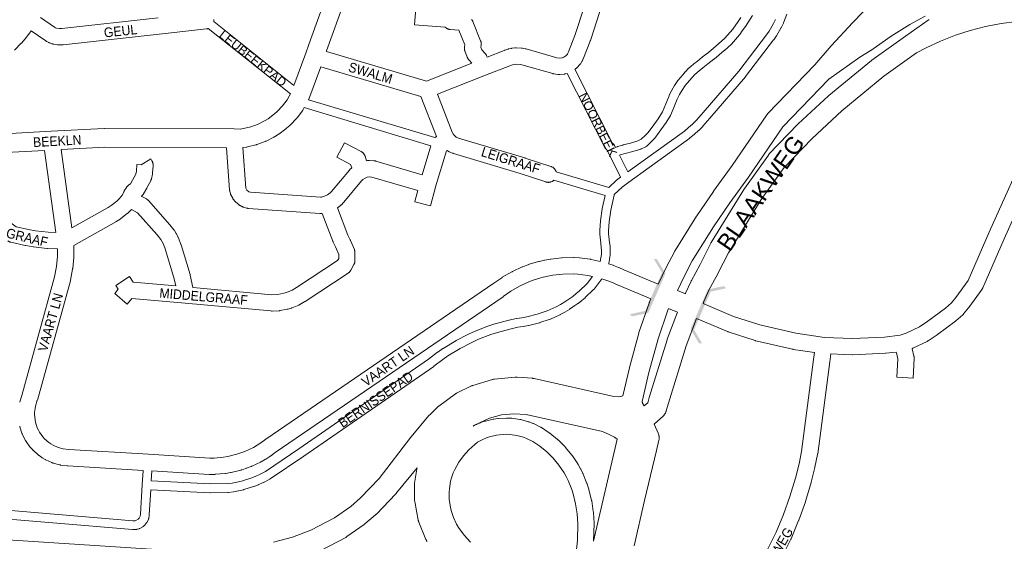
# Model space of a CAD drawing. Header units: metres. Extents: x 123819 to 142731, y 393440 to 405763.
# Tile 80 of 256: x 131004 to 131790, y 394624 to 395040. Entities that reach past the tile are written whole.
import ezdxf
from ezdxf.enums import TextEntityAlignment as Align

# ---------------------------------------------------------------- set-up
doc = ezdxf.new("R2010")
doc.units = ezdxf.units.M
doc.header["$MEASUREMENT"] = 0
for name, color, linetype, lineweight in [('gs-anno-wegen algemeen tekst', 7, 'Continuous', 0), ('gs-knt-aanvullende hoofdweg', 7, 'Continuous', 0), ('gs-knt-autosnelweg', 7, 'Continuous', 0), ('gs-knt-fietspaden', 7, 'Continuous', 0), ('gs-knt-hoofdweg', 7, 'Continuous', 0), ('gs-knt-wegen algemeen', 7, 'Continuous', 0), ('gs-symb-viaduct', 7, 'Continuous', 0), ('gs-vlk-plantopografie wegen algemeen', 7, 'Continuous', 0)]:
    doc.layers.add(name, color=color, linetype=linetype, lineweight=lineweight)
doc.styles.add('1.25mm', font='arial.ttf', dxfattribs={"height": 0.002})
doc.styles.add('Style-Arial', font='arial.ttf')

# ---------------------------------------------------------------- blocks, each defined once
blk = doc.blocks.new('gg0-viaduct_56')
at = {"layer": 'gs-symb-viaduct', "linetype": 'Continuous'}
blk.add_hatch(color=7, dxfattribs=at).paths.add_polyline_path([(5.58, -1.69), (3.87, -0.37), (-3.87, -0.37), (-5.58, -1.69), (-5.8, -1.4), (-4, 0), (4, 0), (5.8, -1.4)])
blk = doc.blocks.new('gg0-viaduct_57')
at = {"layer": 'gs-symb-viaduct', "linetype": 'Continuous'}
blk.add_hatch(color=7, dxfattribs=at).paths.add_polyline_path([(5.58, -1.69), (3.87, -0.37), (-3.87, -0.37), (-5.58, -1.69), (-5.8, -1.4), (-4, 0), (4, 0), (5.8, -1.4)])

msp = doc.modelspace()

# ---------------------------------------------------------------- linework, layer by layer
at = {"layer": 'gs-knt-aanvullende hoofdweg', "color": 7, "linetype": 'Continuous', "flags": 128}
for points in [[(131223.22, 394987.33), (131232.7, 395013.08), (131235.15, 395019.94), (131247.87, 395055.61)], [(131263.84, 395055.67), (131249.29, 395014.9), (131249.16, 395014.53)], [(131244.72, 395002.26), (131235.17, 394976.33), (131235.08, 394976.09), (131235.07, 394976.08), (131235.04, 394975.99), (131235, 394975.91)], [(130958.7, 394944), (130986.49, 394948.41), (130986.74, 394948.44), (130986.83, 394948.45), (130986.87, 394948.46), (130987, 394948.47), (130987.26, 394948.49), (131029.47, 394950.76), (131071.8, 394953.04), (131072.02, 394953.05), (131072.23, 394953.05), (131175.58, 394952.6), (131180.38, 394952.58), (131182.92, 394952.97), (131188.95, 394954.43), (131194.68, 394956.54), (131200.21, 394959.33), (131202.62, 394960.82), (131207.69, 394964.59), (131209.81, 394966.47), (131214.08, 394970.97), (131217.79, 394975.92), (131219.5, 394978.68), (131220.48, 394980.53)], [(131231.56, 394969.62), (131230.38, 394967.73), (131230.2, 394967.45), (131230.01, 394967.17), (131225.83, 394961.61), (131225.65, 394961.38), (131225.56, 394961.27), (131225.53, 394961.24), (131225.47, 394961.16), (131225.27, 394960.95), (131220.48, 394955.9), (131220.26, 394955.67), (131220.02, 394955.45), (131217.41, 394953.14), (131217.17, 394952.93), (131216.91, 394952.73), (131211.33, 394948.58), (131211.07, 394948.39), (131210.8, 394948.21), (131207.83, 394946.38), (131207.56, 394946.22), (131207.27, 394946.07), (131201.06, 394942.93), (131200.8, 394942.81), (131200.71, 394942.77), (131200.67, 394942.75), (131200.62, 394942.73), (131200.53, 394942.69), (131200.27, 394942.59), (131193.73, 394940.18), (131193.46, 394940.09), (131193.37, 394940.06), (131193.32, 394940.05), (131193.28, 394940.03), (131193.19, 394940.01), (131192.91, 394939.93), (131186.14, 394938.3), (131185.83, 394938.23), (131185.51, 394938.17), (131182.6, 394937.73)], [(131024.38, 394935.45), (130988.46, 394933.51), (130959.21, 394928.87)], [(131169.56, 394937.61), (131072.39, 394938.03), (131037.43, 394936.15)]]:
    msp.add_lwpolyline(points, dxfattribs=at)
at = {"layer": 'gs-knt-autosnelweg', "color": 7, "linetype": 'Continuous', "flags": 128}
for points in [[(131206.96, 394623.09), (131222.19, 394627.05), (131236.9, 394632.62), (131255.68, 394642.56), (131268.62, 394651.64), (131276.5, 394658.29), (131291.28, 394673.78), (131316.63, 394706.69), (131316.85, 394706.97), (131331.02, 394723.97), (131331.31, 394724.3), (131331.62, 394724.62), (131337.86, 394730.77), (131338.11, 394731.01), (131338.36, 394731.23), (131338.62, 394731.44), (131338.89, 394731.64), (131352.17, 394741.31), (131352.49, 394741.52), (131352.81, 394741.73), (131353.14, 394741.92), (131353.48, 394742.1), (131364.53, 394747.56), (131364.88, 394747.72), (131365.24, 394747.87), (131365.59, 394748), (131365.96, 394748.12), (131381.71, 394752.79), (131382.13, 394752.9), (131382.56, 394753), (131382.99, 394753.07), (131383.42, 394753.12), (131399.78, 394754.67), (131400.16, 394754.69), (131400.54, 394754.7), (131400.92, 394754.7), (131401.31, 394754.68), (131413.6, 394753.74), (131414.03, 394753.7), (131414.46, 394753.63), (131414.89, 394753.55), (131478.46, 394739.24), (131478.46, 394739.24), (131478.47, 394739.24)], [(131478.47, 394739.24), (131481.99, 394739.07), (131484.24, 394739.29), (131485.76, 394739.86)], [(131501.15, 394735.34), (131501.18, 394735.24), (131501.27, 394734.81), (131501.34, 394734.37), (131501.39, 394733.94), (131501.39, 394733.88)], [(131481.31, 394705.09), (131478.97, 394706.74), (131474.74, 394709.04), (131469.56, 394711.28), (131408.63, 394724.92), (131398.73, 394725.51), (131388.85, 394724.53), (131379.36, 394722.03), (131367.3, 394716.32), (131366.42, 394715.64)], [(131366.42, 394715.64), (131368.63, 394716.82), (131368.9, 394716.96), (131369.18, 394717.08), (131372.08, 394718.3), (131372.28, 394718.38), (131372.47, 394718.45), (131375.45, 394719.48), (131375.75, 394719.58), (131376.04, 394719.66), (131382.17, 394721.15), (131382.47, 394721.22), (131382.78, 394721.27), (131385.9, 394721.72), (131386.21, 394721.76), (131386.51, 394721.78), (131392.81, 394722.09), (131393.12, 394722.09), (131393.43, 394722.09), (131396.58, 394721.94), (131396.89, 394721.92), (131397.2, 394721.88), (131403.44, 394720.99), (131403.71, 394720.95), (131403.98, 394720.89), (131404.25, 394720.82), (131410.33, 394719.15), (131410.63, 394719.06), (131410.92, 394718.96), (131413.87, 394717.84), (131414.15, 394717.72), (131414.43, 394717.59), (131420.09, 394714.8), (131420.33, 394714.67), (131420.57, 394714.54), (131420.8, 394714.39), (131427.06, 394710.25), (131427.31, 394710.07), (131427.55, 394709.89), (131427.55, 394709.88), (131427.55, 394709.88)], [(131448.58, 394614.46), (131449.46, 394624.66), (131449.72, 394637.7), (131449.26, 394645.74), (131448.06, 394653.66), (131446.11, 394661.5), (131444.92, 394665.18), (131442.1, 394672.25), (131440.54, 394675.39), (131438.83, 394678.45), (131434.8, 394684.51), (131430.24, 394690.05), (131425.13, 394695.11), (131419.61, 394699.56), (131413.95, 394703.31), (131408.95, 394705.78), (131406.58, 394706.68), (131401.2, 394708.16), (131395.67, 394708.95), (131393.14, 394709.07), (131387.46, 394708.79), (131384.95, 394708.43), (131379.42, 394707.08), (131376.93, 394706.22), (131374.49, 394705.19), (131369.82, 394702.7), (131367.59, 394701.03), (131362.77, 394696.72), (131358.52, 394691.96), (131354.83, 394686.76), (131351.7, 394681.09), (131350.45, 394678.29), (131348.99, 394674.35), (131348.32, 394671.73), (131347.34, 394665.73), (131347.15, 394662.99), (131347.27, 394657.01), (131348.1, 394651.08), (131348.72, 394648.41), (131350.6, 394642.73), (131353.14, 394637.32), (131354.61, 394634.82), (131359.13, 394628.75), (131364.25, 394623.11)], [(131427.55, 394709.88), (131433.56, 394705.03), (131433.73, 394704.89), (131433.89, 394704.75), (131434.05, 394704.6), (131439.63, 394699.07), (131439.78, 394698.92), (131439.93, 394698.75), (131440.08, 394698.58), (131445.07, 394692.52), (131445.2, 394692.35), (131445.34, 394692.17), (131445.46, 394691.99), (131449.81, 394685.46), (131449.94, 394685.25), (131450.07, 394685.03), (131451.99, 394681.61), (131452.06, 394681.46), (131452.14, 394681.31), (131453.88, 394677.79), (131453.99, 394677.56), (131454.09, 394677.32), (131457.09, 394669.8), (131457.17, 394669.6), (131457.24, 394669.39), (131458.57, 394665.29), (131458.63, 394665.08), (131458.69, 394664.86), (131460.77, 394656.5), (131460.83, 394656.2), (131460.89, 394655.91), (131462.18, 394647.39), (131462.22, 394647.09), (131462.24, 394646.79), (131462.74, 394638.19), (131462.75, 394637.94), (131462.75, 394637.68), (131462.47, 394624.18), (131462.46, 394623.97)], [(131329.58, 394623.57), (131329.37, 394623.89), (131329.17, 394624.21), (131328.99, 394624.55), (131328.82, 394624.89), (131328.67, 394625.24), (131322.97, 394638.9), (131322.84, 394639.25), (131322.71, 394639.61), (131322.61, 394639.97), (131322.51, 394640.33), (131322.44, 394640.7), (131319.64, 394655.57), (131319.57, 394655.98), (131319.52, 394656.4), (131319.49, 394656.81), (131319.48, 394657.23), (131319.47, 394668.58), (131319.48, 394668.94), (131319.5, 394669.3), (131319.53, 394669.65), (131319.58, 394670.01), (131321.36, 394681.22), (131321.43, 394681.61), (131321.52, 394682), (131321.61, 394682.34), (131305.27, 394662.4), (131305.07, 394662.15), (131304.86, 394661.91), (131304.65, 394661.68), (131289.2, 394645.5), (131288.97, 394645.27), (131288.74, 394645.05), (131288.49, 394644.84), (131279.94, 394637.62), (131279.63, 394637.36), (131279.31, 394637.13), (131265.57, 394627.48), (131265.26, 394627.28), (131264.94, 394627.08), (131264.61, 394626.9), (131244.84, 394616.43)], [(130458.56, 394634.26), (130479.7, 394635.02), (130479.9, 394635.02), (130502.85, 394635.34), (130502.94, 394635.34), (130711.13, 394636.28), (130711.41, 394636.28), (130864.89, 394632.19), (130864.97, 394632.19), (130908.37, 394630.61), (130908.63, 394630.6), (131134.02, 394615.8), (131135.95, 394615.76)]]:
    msp.add_lwpolyline(points, dxfattribs=at)
at = {"layer": 'gs-knt-fietspaden', "color": 7, "linetype": 'Continuous', "flags": 128}
for points in [[(131479.87, 394937.93), (131481.16, 394938.44), (131481.3, 394938.49), (131481.45, 394938.54), (131485.78, 394939.83), (131485.88, 394939.86), (131491.76, 394941.41), (131497.78, 394943.17), (131500.38, 394944.51), (131503.89, 394947.75), (131503.9, 394947.76), (131505.71, 394949.6), (131509.14, 394954.15), (131513.87, 394960.64), (131517.28, 394966.22), (131517.29, 394966.23), (131522.67, 394979.07), (131522.68, 394979.08), (131522.74, 394979.23), (131524.69, 394983.32), (131524.74, 394983.42), (131524.77, 394983.48), (131524.78, 394983.5), (131524.8, 394983.53), (131524.86, 394983.63), (131527, 394987.18), (131527.07, 394987.28), (131529.64, 394991.22), (131529.73, 394991.34), (131529.81, 394991.46), (131529.82, 394991.47), (131529.91, 394991.58), (131529.91, 394991.58), (131533.53, 394995.83), (131533.55, 394995.84), (131535.51, 394998.12), (131535.53, 394998.13), (131535.54, 394998.14), (131535.64, 394998.26), (131538.21, 395000.99), (131538.32, 395001.1), (131538.44, 395001.21), (131542.2, 395004.42), (131542.3, 395004.49), (131545.2, 395006.78), (131549.15, 395010), (131549.26, 395010.08), (131554.13, 395013.73), (131562.11, 395020.48), (131567.26, 395025.15), (131573.5, 395032.2), (131577.78, 395038.3), (131579.8, 395041.43)], [(131589.26, 395043.12), (131583.63, 395034.42), (131583.53, 395034.27), (131581.06, 395030.84), (131579.18, 395028.07), (131579.09, 395027.95), (131579, 395027.83), (131578.91, 395027.72), (131572.4, 395020.35), (131572.31, 395020.26), (131572.26, 395020.21), (131572.25, 395020.19), (131572.22, 395020.16), (131572.12, 395020.07), (131566.78, 395015.24), (131566.69, 395015.16), (131558.58, 395008.3), (131558.5, 395008.23), (131558.42, 395008.17), (131553.53, 395004.51), (131549.61, 395001.32), (131549.56, 395001.28), (131546.74, 394999.06), (131543.15, 394996), (131540.8, 394993.5), (131540.8, 394993.5), (131535.39, 394987.19), (131535.39, 394987.19), (131532.98, 394983.49), (131530.96, 394980.15), (131529.12, 394976.29), (131529.12, 394976.28), (131525.88, 394968.49), (131525.87, 394968.47), (131523.65, 394963.26), (131523.65, 394963.25), (131523.65, 394963.24), (131523.65, 394963.24), (131523.6, 394963.14), (131523.58, 394963.09), (131523.54, 394963.02), (131523.5, 394962.93), (131523.48, 394962.9), (131523.41, 394962.79), (131519.79, 394956.86), (131519.71, 394956.74), (131519.63, 394956.62), (131514.79, 394949.99), (131514.76, 394949.95), (131511.17, 394945.19), (131511.08, 394945.07), (131510.98, 394944.96), (131510.88, 394944.85), (131508.85, 394942.78), (131508.79, 394942.72), (131508.74, 394942.67), (131508.72, 394942.66), (131508.72, 394942.65), (131506.99, 394941.03), (131506.95, 394941), (131504.79, 394939.03), (131504.77, 394939.02), (131504.67, 394938.93), (131504.63, 394938.9), (131504.55, 394938.83), (131504.49, 394938.79), (131504.42, 394938.74), (131504.34, 394938.68), (131504.29, 394938.65), (131504.18, 394938.58), (131504.16, 394938.57), (131504.02, 394938.5), (131500.71, 394936.78), (131500.56, 394936.71), (131500.4, 394936.64), (131500.24, 394936.58), (131500.08, 394936.53), (131493.69, 394934.66), (131493.6, 394934.63), (131487.73, 394933.08), (131483.6, 394931.86), (131483.04, 394931.64)], [(131616.71, 395044.21), (131614.06, 395037.28), (131614, 395037.15), (131613.94, 395037.02), (131612.34, 395033.68), (131612.28, 395033.55), (131612.21, 395033.43), (131608.47, 395027.02), (131608.4, 395026.9), (131608.32, 395026.78), (131606.2, 395023.74), (131606.1, 395023.61), (131583.74, 394994.46), (131583.68, 394994.38), (131583.62, 394994.31), (131555.27, 394961.16), (131555.23, 394961.11), (131549.66, 394954.83), (131549.58, 394954.75), (131549.5, 394954.67), (131546.32, 394951.52), (131546.21, 394951.41), (131542.89, 394948.41), (131542.77, 394948.31), (131539.33, 394945.46), (131539.24, 394945.39), (131539.14, 394945.32), (131490.51, 394910.21)], [(131159.34, 395038.25), (131223.22, 394987.33)], [(131489.75, 394918.31), (131534.94, 394950.94), (131538.24, 394953.67), (131541.44, 394956.56), (131544.48, 394959.58), (131549.96, 394965.74), (131578.23, 394998.8), (131600.48, 395027.82), (131602.48, 395030.68), (131606.07, 395036.84), (131607.55, 395039.93)], [(131220.48, 394980.53), (131154.96, 395032.76)], [(131475.55, 394930.9), (131473.03, 394935.92), (131471.98, 394936.93), (131471.86, 394937.05), (131471.75, 394937.18), (131471.64, 394937.31), (131471.54, 394937.44), (131471.45, 394937.58), (131471.36, 394937.73), (131471.28, 394937.87), (131441.33, 394996.97)], [(131447.56, 395000.21), (131477.27, 394941.58), (131478.33, 394940.56), (131478.45, 394940.44), (131478.56, 394940.31), (131478.67, 394940.18), (131478.77, 394940.04), (131478.86, 394939.9), (131478.95, 394939.76), (131479.03, 394939.61), (131479.87, 394937.93)], [(131235, 394975.91), (131335.6, 394945.71)], [(131332.6, 394939.28), (131231.56, 394969.62)], [(131474.7, 394906.04), (131480.4, 394911.53), (131480.53, 394911.65), (131480.66, 394911.75), (131480.79, 394911.86), (131483.98, 394914.15), (131475.56, 394930.88)], [(131475.56, 394930.9), (131475.55, 394930.9)], [(131475.56, 394930.88), (131475.56, 394930.88)], [(131483.04, 394931.64), (131489.75, 394918.31)], [(131432.55, 394918.39), (131474.7, 394906.04)], [(131471.54, 394899.65), (131430.57, 394911.65)], [(131490.51, 394910.2), (131485.09, 394906.3), (131478.87, 394900.31), (131478.75, 394899.76), (131476.14, 394887.88), (131474.83, 394878.63), (131474.38, 394871.5), (131474.43, 394869.15), (131475.1, 394862.18), (131475.54, 394859.13), (131475.56, 394858.98), (131475.57, 394858.82), (131475.74, 394855.67), (131475.75, 394855.51), (131475.74, 394855.35), (131475.63, 394852.2), (131475.62, 394852.04), (131475.61, 394851.89), (131475.22, 394848.75), (131475.2, 394848.6), (131475.17, 394848.45), (131474.5, 394845.36), (131474.46, 394845.21), (131474.42, 394845.06), (131474.41, 394845.01)], [(131490.51, 394910.21), (131490.51, 394910.2)], [(131467.66, 394846.95), (131467.67, 394846.99), (131468.27, 394849.77), (131468.62, 394852.6), (131468.72, 394855.45), (131468.57, 394858.29), (131468.14, 394861.26), (131468.12, 394861.42), (131467.43, 394868.6), (131467.42, 394868.74), (131467.41, 394868.87), (131467.36, 394871.51), (131467.36, 394871.66), (131467.37, 394871.8), (131467.84, 394879.21), (131467.85, 394879.35), (131467.86, 394879.48), (131469.21, 394888.99), (131469.23, 394889.13), (131469.25, 394889.26), (131471.54, 394899.65)], [(131468.92, 394833.1), (131468.68, 394832.68), (131468.6, 394832.54), (131468.51, 394832.4), (131468.41, 394832.26), (131462.78, 394824.94), (131462.69, 394824.83), (131462.66, 394824.8), (131462.61, 394824.73), (131462.54, 394824.66), (131462.51, 394824.63), (131462.42, 394824.54), (131455.73, 394818.16), (131455.66, 394818.09), (131455.58, 394818.02), (131453.01, 394815.85), (131452.91, 394815.77), (131450.04, 394813.52), (131449.95, 394813.45), (131449.86, 394813.39), (131447.45, 394811.74), (131443.25, 394808.86), (131443.17, 394808.8), (131443.08, 394808.75), (131439.54, 394806.61), (131439.4, 394806.52), (131435.76, 394804.56), (131435.65, 394804.5), (131435.53, 394804.45), (131427.99, 394801.05), (131427.85, 394800.99), (131427.7, 394800.94), (131419.6, 394798.14), (131419.46, 394798.09), (131419.31, 394798.05), (131410.84, 394795.91), (131410.72, 394795.88), (131410.6, 394795.86), (131406.3, 394795.08), (131406.14, 394795.05), (131401.94, 394794.49), (131396.56, 394793.33), (131385.68, 394790.38), (131380.4, 394788.65), (131370.6, 394784.89), (131365.69, 394782.68), (131355.97, 394777.65), (131346.12, 394771.65), (131342.06, 394768.85), (131334.96, 394763.38), (131334.89, 394763.32), (131334.81, 394763.27), (131231.13, 394691.75), (131231.11, 394691.73), (131204.31, 394673.57), (131204.2, 394673.5), (131204.15, 394673.47), (131204.13, 394673.46), (131204.09, 394673.43), (131203.98, 394673.37), (131198.99, 394670.72), (131198.9, 394670.68), (131198.8, 394670.63), (131195.17, 394668.98), (131195.09, 394668.94), (131195.01, 394668.91), (131191.29, 394667.44), (131191.17, 394667.39), (131191.05, 394667.35), (131183.42, 394664.97), (131183.3, 394664.94), (131183.17, 394664.91), (131179.28, 394664.01), (131179.19, 394663.99), (131179.11, 394663.97), (131175.18, 394663.27), (131175.09, 394663.26), (131175, 394663.24), (131171.04, 394662.74), (131170.92, 394662.73), (131170.85, 394662.72), (131170.83, 394662.72), (131170.79, 394662.72), (131170.66, 394662.71), (131156.42, 394662.46), (131156.29, 394662.46), (131156.17, 394662.46), (131109.08, 394664.88), (131107.9, 394644.8), (131107.89, 394644.65), (131107.87, 394644.5), (131107.84, 394644.36), (131107.42, 394642.12), (131107.39, 394641.96), (131107.35, 394641.8), (131107.3, 394641.65), (131107.25, 394641.5), (131107.19, 394641.35), (131107.12, 394641.2), (131105.93, 394638.81), (131105.85, 394638.67), (131105.77, 394638.53), (131105.69, 394638.4), (131105.6, 394638.27), (131105.5, 394638.15), (131104.65, 394637.11), (131104.57, 394637.01), (131104.54, 394636.98), (131104.48, 394636.91), (131104.42, 394636.85), (131104.39, 394636.82), (131104.29, 394636.73), (131103.3, 394635.83), (131103.18, 394635.73), (131103.06, 394635.63), (131102.93, 394635.54), (131102.8, 394635.45), (131102.67, 394635.37), (131100.34, 394634.06), (131100.2, 394633.99), (131100.06, 394633.92), (131099.91, 394633.86), (131099.76, 394633.8), (131099.62, 394633.76), (131098.33, 394633.37), (131098.18, 394633.33), (131098.03, 394633.3), (131097.87, 394633.27), (131097.71, 394633.25), (131097.56, 394633.23), (131094.89, 394633.06), (131094.76, 394633.05), (131094.71, 394633.05), (131094.63, 394633.05), (131094.54, 394633.05), (131094.5, 394633.06), (131094.37, 394633.06), (130839.95, 394654.5)], [(131109.96, 394679.91), (131109.49, 394671.89), (131156.41, 394669.48), (131170.35, 394669.73), (131174.03, 394670.2), (131177.79, 394670.87), (131181.46, 394671.72), (131188.83, 394674.01), (131192.34, 394675.4), (131195.8, 394676.98), (131200.53, 394679.48), (131227.16, 394697.54), (131330.75, 394768.99), (131337.85, 394774.47), (131337.93, 394774.53), (131338.01, 394774.58), (131342.22, 394777.48), (131342.3, 394777.54), (131342.39, 394777.59), (131352.43, 394783.71), (131352.53, 394783.77), (131352.64, 394783.83), (131362.55, 394788.95), (131362.63, 394789), (131362.72, 394789.04), (131367.8, 394791.33), (131367.9, 394791.37), (131367.99, 394791.41), (131377.96, 394795.24), (131378.05, 394795.27), (131378.13, 394795.3), (131383.58, 394797.08), (131383.66, 394797.11), (131383.75, 394797.14), (131394.82, 394800.13), (131394.91, 394800.15), (131395, 394800.17), (131400.6, 394801.38), (131400.74, 394801.41), (131400.87, 394801.43), (131405.13, 394802), (131409.23, 394802.74), (131417.45, 394804.82), (131425.26, 394807.52), (131432.53, 394810.79), (131435.98, 394812.66), (131439.36, 394814.7), (131443.48, 394817.52), (131445.8, 394819.12), (131448.53, 394821.26), (131450.96, 394823.32), (131457.38, 394829.43), (131461.63, 394834.96)], [(130692.14, 394675.79), (130691.81, 394670.22), (130748.11, 394667.39), (130748.16, 394667.39), (130840.43, 394661.51), (130840.5, 394661.5), (131094.69, 394640.08), (131096.7, 394640.21), (131097.23, 394640.37), (131098.88, 394641.3), (131099.38, 394641.76), (131099.82, 394642.28), (131100.62, 394643.89), (131100.9, 394645.43), (131102.27, 394668.77), (131102.95, 394680.33)]]:
    msp.add_lwpolyline(points, dxfattribs=at)
at = {"layer": 'gs-knt-hoofdweg', "color": 7, "linetype": 'Continuous', "flags": 128}
for points in [[(131513.9, 394828.79), (131520.34, 394842.03), (131520.44, 394842.22), (131527.12, 394855.07), (131527.27, 394855.34), (131527.43, 394855.61), (131544.59, 394883.17), (131544.78, 394883.45), (131558.04, 394902.83), (131558.17, 394903.01), (131572.97, 394923.4), (131600.65, 394963.9), (131600.85, 394964.17), (131601.05, 394964.44), (131601.27, 394964.69), (131601.5, 394964.94), (131638.96, 395003.77), (131652.05, 395018.89), (131652.22, 395019.09), (131668.91, 395037.14), (131669.04, 395037.28), (131677.6, 395046.11)], [(131727.04, 395042.65), (131714.78, 395036.05), (131699.86, 395026.69), (131683.65, 395015.27), (131683.45, 395015.12), (131683.23, 395014.99), (131674.8, 395009.81), (131650.12, 394992.27), (131613.5, 394954.3), (131586.13, 394914.27), (131586, 394914.08), (131571.2, 394893.69), (131558.1, 394874.55), (131541.19, 394847.4), (131534.7, 394834.92), (131529.32, 394823.87)], [(131529.32, 394823.87), (131535.65, 394821.14), (131535.85, 394821.58), (131540.15, 394831.29), (131540.29, 394831.59), (131540.44, 394831.87), (131547.33, 394844.58), (131555.9, 394861.46), (131556.06, 394861.75), (131556.23, 394862.04), (131582.77, 394905.07), (131582.91, 394905.3), (131583.07, 394905.53), (131601.85, 394931.76), (131602.08, 394932.07), (131602.33, 394932.37), (131602.59, 394932.66), (131625.38, 394956.35), (131625.54, 394956.5), (131625.7, 394956.65), (131649.76, 394979.06), (131649.95, 394979.23), (131650.14, 394979.4), (131684.06, 395007.17), (131684.26, 395007.32), (131684.46, 395007.48), (131711.18, 395026.64), (131711.26, 395026.69), (131729.47, 395039.42), (131729.76, 395039.62), (131730.06, 395039.8)], [(131800.18, 395038.25), (131787.67, 395036.64), (131775.27, 395034.26), (131762.99, 395031.13), (131757.01, 395029.3), (131751.09, 395027.3), (131739.28, 395022.69), (131727.8, 395017.38), (131720.07, 395013.3), (131694.01, 394994.61), (131660.49, 394967.17), (131636.78, 394945.08), (131614.53, 394921.97), (131596.26, 394896.43), (131570.04, 394853.91), (131561.57, 394837.22), (131561.46, 394837.03), (131554.67, 394824.51), (131550.5, 394815.09), (131549.78, 394813.48)], [(131485.76, 394739.86), (131490.96, 394762.09), (131491.03, 394762.36), (131498.43, 394789.71), (131498.5, 394789.97), (131498.59, 394790.22), (131506.67, 394813.79), (131506.78, 394814.1), (131506.91, 394814.4), (131507.04, 394814.7), (131508.19, 394817.06)], [(131501.39, 394733.88), (131502.75, 394731.7), (131505.63, 394734.31), (131506.8, 394738.39), (131506.85, 394738.56), (131521.07, 394784.57), (131521.15, 394784.81), (131521.24, 394785.05), (131529.35, 394806.41), (131522.3, 394809.45), (131521.66, 394808.13), (131513.83, 394785.27), (131506.53, 394758.31), (131501.15, 394735.34)], [(131544.63, 394801.52), (131536.3, 394779.6), (131522.18, 394733.91), (131520.41, 394727.71), (131520.3, 394727.35), (131520.17, 394727), (131520.03, 394726.65), (131519.87, 394726.32), (131519.7, 394725.99), (131519.51, 394725.66), (131519.3, 394725.35), (131519.08, 394725.05), (131518.85, 394724.76), (131518.6, 394724.48), (131518.34, 394724.21), (131518.07, 394723.95), (131510.67, 394717.28), (131514.11, 394709.47), (131514.26, 394709.11), (131514.39, 394708.74), (131514.5, 394708.37), (131514.6, 394707.99), (131514.67, 394707.6), (131514.73, 394707.22), (131514.77, 394706.83), (131514.79, 394706.43), (131514.79, 394706.04), (131514.77, 394705.65), (131514.73, 394705.26), (131514.67, 394704.88), (131514.59, 394704.49), (131512.74, 394696.23), (131512.7, 394696.07), (131502.93, 394656.26), (131494.71, 394620.09)], [(131462.46, 394623.97), (131481.31, 394705.09)], [(131462.46, 394623.96), (131462.46, 394623.97)]]:
    msp.add_lwpolyline(points, dxfattribs=at)
at = {"layer": 'gs-knt-wegen algemeen', "color": 7, "linetype": 'Continuous', "flags": 128}
for points in [[(131249.16, 395014.53), (131329.21, 394990.83), (131365.34, 395005.1), (131362.86, 395007.82), (131362.65, 395008.05), (131362.45, 395008.3), (131362.27, 395008.56), (131362.1, 395008.82), (131361.94, 395009.1), (131361.8, 395009.38), (131361.67, 395009.67), (131361.55, 395009.96), (131359.71, 395014.95), (131359.61, 395015.25), (131359.52, 395015.55), (131359.45, 395015.86), (131359.39, 395016.17), (131359.35, 395016.49), (131359.33, 395016.8), (131359.31, 395017.12), (131359.32, 395017.44), (131359.34, 395017.75), (131359.37, 395018.07), (131359.58, 395019.6), (131354.85, 395031.36), (131348.08, 395031.92), (131347.78, 395031.95), (131347.49, 395032), (131347.19, 395032.06), (131346.9, 395032.13), (131346.62, 395032.21), (131346.34, 395032.31), (131346.06, 395032.42), (131345.79, 395032.55), (131345.52, 395032.68), (131345.26, 395032.83), (131345.01, 395032.99), (131344.77, 395033.16), (131344.04, 395033.69), (131319.52, 395035.74, -0.384087), (131319.51, 395035.76), (131320.6, 395048.71, -0.384085)], [(131182.6, 394937.73), (131184.91, 394905.48), (131184.95, 394905.32), (131185.7, 394903.86), (131185.8, 394903.73), (131187.06, 394902.69), (131187.2, 394902.61), (131188.72, 394902.16), (131244.41, 394898.27), (131245.34, 394898.35), (131247.77, 394898.94), (131250.03, 394900), (131252.13, 394901.58), (131253.16, 394902.67), (131267.54, 394919.78), (131267.71, 394919.98), (131267.89, 394920.17), (131269.41, 394921.71), (131268.53, 394924.34), (131257.63, 394930.11, -0.369691), (131257.62, 394930.13), (131263.71, 394941.62, -0.369691), (131263.72, 394941.62), (131276.93, 394934.62), (131277.2, 394934.47), (131277.46, 394934.31), (131277.72, 394934.13), (131277.96, 394933.94), (131278.2, 394933.74), (131278.43, 394933.53), (131278.64, 394933.31), (131278.85, 394933.08), (131279.04, 394932.84), (131279.23, 394932.59), (131279.4, 394932.33), (131279.56, 394932.06), (131279.7, 394931.79), (131279.83, 394931.51), (131279.95, 394931.22), (131280.06, 394930.93)], [(131823.13, 394938.7), (131789.98, 394864.98), (131773.06, 394826.03), (131772.95, 394825.78), (131772.82, 394825.53), (131772.69, 394825.29), (131772.54, 394825.06), (131772.38, 394824.83), (131761.95, 394810.29), (131761.81, 394810.09), (131761.65, 394809.9), (131757.64, 394805.12), (131757.48, 394804.93), (131757.31, 394804.76), (131757.14, 394804.59), (131756.96, 394804.42), (131751.54, 394799.64), (131751.33, 394799.46), (131751.1, 394799.29), (131736.71, 394788.66), (131736.46, 394788.49), (131729.3, 394783.69), (131729.04, 394783.52), (131728.77, 394783.37), (131728.5, 394783.23), (131717.14, 394777.76), (131716.91, 394777.65), (131716.64, 394777.25), (131718.07, 394771.4), (131718.08, 394771.36), (131718.14, 394771.09), (131718.14, 394771.05), (131718.19, 394770.77), (131718.19, 394770.74), (131718.23, 394770.45), (131718.23, 394770.43), (131718.25, 394770.13), (131718.25, 394770.12), (131718.25, 394769.81), (131718.25, 394769.8), (131718.24, 394769.49), (131717.37, 394753.87, -0.384721), (131717.36, 394753.86), (131704.38, 394754.59, -0.384723), (131704.37, 394754.6), (131705.19, 394769.25), (131704.03, 394773.99), (131703.85, 394774.59), (131695.71, 394773.72), (131695.5, 394773.7), (131695.29, 394773.68), (131669.4, 394772.6), (131669.16, 394772.59), (131668.91, 394772.59), (131662.54, 394772.8), (131651.73, 394773.15), (131650.91, 394766.96), (131641.25, 394693.39), (131641.21, 394693.13), (131641.17, 394692.88), (131639.03, 394682.81), (131638.98, 394682.58), (131636.05, 394670.89), (131635.97, 394670.61), (131631.48, 394655.61), (131631.43, 394655.45), (131631.38, 394655.29), (131626.13, 394640.55), (131626.07, 394640.39), (131626.01, 394640.24), (131620.02, 394625.78), (131619.92, 394625.56), (131619.82, 394625.34), (131600.42, 394586.77)], [(131046.04, 394873.79), (131075.05, 394890.04), (131077.34, 394891.52), (131081.94, 394895.15), (131083.87, 394896.99), (131086.53, 394899.98), (131087.52, 394902.37), (131087.62, 394902.6), (131087.72, 394902.82), (131087.84, 394903.04), (131087.96, 394903.26), (131089.56, 394905.9), (131089.72, 394906.15), (131089.88, 394906.39), (131090.06, 394906.62), (131090.25, 394906.85), (131090.45, 394907.06), (131090.66, 394907.27), (131090.88, 394907.46), (131091.1, 394907.65), (131091.34, 394907.83), (131091.58, 394907.99), (131092.79, 394908.79), (131094.51, 394911.75), (131097.06, 394916.59), (131097.59, 394918.99), (131097.97, 394924.2, -0.384289), (131097.98, 394924.21), (131101.35, 394923.96), (131109.05, 394928.68, -0.390524), (131109.07, 394928.68), (131110.02, 394927.12), (131110.18, 394926.85), (131110.32, 394926.57), (131110.45, 394926.29), (131110.56, 394926), (131110.67, 394925.71), (131110.75, 394925.41), (131110.83, 394925.1), (131110.89, 394924.8), (131110.93, 394924.49), (131110.96, 394924.18), (131110.97, 394923.87), (131110.97, 394923.56), (131110.96, 394923.25), (131110.54, 394917.57), (131110.51, 394917.26), (131110.46, 394916.95), (131110.4, 394916.64), (131109.58, 394912.92), (131109.51, 394912.64), (131109.43, 394912.36), (131109.34, 394912.09), (131109.23, 394911.82), (131109.12, 394911.55), (131108.99, 394911.29), (131105.97, 394905.57), (131105.84, 394905.34), (131103.28, 394900.92), (131103.13, 394900.66), (131102.95, 394900.41), (131102.77, 394900.16), (131102.58, 394899.93), (131102.37, 394899.7), (131102.16, 394899.49), (131101.93, 394899.28), (131101.7, 394899.09), (131101.51, 394898.94), (131105.55, 394896.84), (131105.81, 394896.7), (131106.06, 394896.54), (131106.31, 394896.38), (131106.55, 394896.2), (131106.78, 394896.01), (131107.01, 394895.81), (131107.22, 394895.6), (131107.42, 394895.38), (131124.09, 394876.53), (131124.24, 394876.36), (131124.37, 394876.19), (131127.54, 394872.07), (131127.67, 394871.89), (131127.8, 394871.7), (131127.93, 394871.51), (131129.36, 394869.17), (131129.48, 394868.97), (131129.59, 394868.76), (131130.85, 394866.33), (131130.95, 394866.11), (131131.05, 394865.9), (131131.14, 394865.68), (131133.11, 394860.57), (131133.19, 394860.34), (131133.26, 394860.12), (131140.38, 394836.63), (131140.47, 394836.33), (131140.54, 394836.03), (131142.5, 394826.3), (131205.75, 394820.45), (131210.5, 394820.66), (131215.26, 394821.54), (131217.31, 394822.15), (131221.82, 394824.04), (131225.32, 394826.06), (131258.09, 394847.68), (131259, 394849.3), (131259, 394852.62), (131256.58, 394858.51), (131254.6, 394862.29), (131254.49, 394862.52), (131254.38, 394862.76), (131254.28, 394863), (131245.8, 394885.32), (131245.02, 394885.25), (131244.77, 394885.24), (131244.51, 394885.23), (131244.26, 394885.23), (131244.01, 394885.25), (131187.1, 394889.22), (131186.82, 394889.25), (131186.53, 394889.29), (131186.26, 394889.34), (131185.98, 394889.4), (131185.7, 394889.48), (131182.87, 394890.32), (131182.62, 394890.4), (131182.37, 394890.49), (131182.13, 394890.59), (131181.89, 394890.7), (131181.65, 394890.82), (131180.35, 394891.51), (131180.12, 394891.64), (131179.89, 394891.78), (131179.67, 394891.93), (131179.46, 394892.08), (131179.25, 394892.25), (131176.98, 394894.14), (131176.78, 394894.31), (131176.59, 394894.49), (131176.4, 394894.68), (131176.22, 394894.87), (131176.05, 394895.08), (131175.13, 394896.23), (131174.97, 394896.44), (131174.81, 394896.66), (131174.67, 394896.88), (131174.54, 394897.1), (131174.41, 394897.33), (131173.06, 394899.97), (131172.95, 394900.2), (131172.84, 394900.44), (131172.75, 394900.69), (131172.66, 394900.94), (131172.59, 394901.19), (131172.19, 394902.62), (131172.12, 394902.87), (131172.07, 394903.13), (131172.03, 394903.38), (131171.99, 394903.64), (131171.97, 394903.9), (131169.56, 394937.61)], [(131336.3, 394906.34), (131336.28, 394906.23), (131332.37, 394891.34, -0.384619), (131332.35, 394891.33), (131319.78, 394894.63, -0.38462), (131319.77, 394894.64), (131322.11, 394903.53), (131285.57, 394914.3), (131283.6, 394914.42), (131281.61, 394914.07), (131280.17, 394913.49), (131278.4, 394912.29), (131277.34, 394911.21), (131263, 394894.14), (131262.87, 394893.99), (131262.74, 394893.85), (131261.2, 394892.23), (131261.02, 394892.04), (131260.82, 394891.86), (131260.62, 394891.69), (131260.41, 394891.52), (131258.05, 394889.74), (131266.31, 394867.99), (131268.25, 394864.29), (131268.39, 394864.02), (131268.51, 394863.74), (131271.54, 394856.38), (131271.65, 394856.08), (131271.75, 394855.78), (131271.83, 394855.47), (131271.9, 394855.16), (131271.95, 394854.85), (131271.99, 394854.54), (131272.02, 394854.22), (131272.02, 394853.9), (131272.02, 394847.6), (131272.02, 394847.3), (131272, 394847), (131271.96, 394846.7), (131271.91, 394846.4), (131271.85, 394846.1), (131271.77, 394845.81), (131271.68, 394845.52), (131271.58, 394845.23), (131271.46, 394844.95), (131271.33, 394844.68), (131271.19, 394844.41), (131268.67, 394839.93), (131268.51, 394839.66), (131268.34, 394839.4), (131268.16, 394839.15), (131267.96, 394838.91), (131267.76, 394838.68), (131267.54, 394838.46), (131267.32, 394838.24), (131267.08, 394838.04), (131266.83, 394837.86), (131266.58, 394837.68), (131232.33, 394815.09), (131232.17, 394814.99), (131232.01, 394814.89), (131227.98, 394812.56), (131227.73, 394812.42), (131227.48, 394812.3), (131227.23, 394812.18), (131222.01, 394810), (131221.8, 394809.92), (131221.58, 394809.84), (131221.36, 394809.77), (131218.65, 394808.96), (131218.43, 394808.9), (131218.2, 394808.85), (131217.98, 394808.8), (131212.42, 394807.77), (131212.12, 394807.72), (131211.81, 394807.69), (131211.51, 394807.67), (131205.86, 394807.43), (131205.57, 394807.42), (131205.28, 394807.43), (131204.99, 394807.45), (131136.5, 394813.78), (131093.95, 394817.44), (131090.14, 394813, -0.37109), (131090.12, 394812.99), (131080.26, 394821.46, -0.371086), (131080.26, 394821.48), (131083.09, 394824.78), (131081.13, 394827.84, -0.390316), (131081.13, 394827.85), (131092.07, 394834.87, -0.390319), (131092.08, 394834.87), (131094.94, 394830.43), (131128.97, 394827.49), (131127.83, 394833.15), (131120.87, 394856.11), (131119.12, 394860.67), (131118.13, 394862.57), (131117.01, 394864.41), (131114.19, 394868.07), (131098.47, 394885.85), (131093.63, 394888.36), (131093.42, 394888.13), (131093.23, 394887.93), (131093.04, 394887.74), (131090.7, 394885.51), (131090.48, 394885.31), (131090.24, 394885.12), (131085.16, 394881.11), (131084.92, 394880.93), (131084.67, 394880.76), (131081.96, 394879), (131081.78, 394878.89), (131081.6, 394878.78), (131047.56, 394859.71)]]:
    msp.add_lwpolyline(points, format="xyb", dxfattribs=at)
for points in [[(131365.07, 395039.98), (131365.26, 395039.75), (131365.43, 395039.51), (131365.59, 395039.27), (131365.75, 395039.01), (131365.89, 395038.75), (131366.01, 395038.49), (131366.13, 395038.22), (131372.3, 395022.85), (131372.41, 395022.57), (131372.5, 395022.28), (131372.58, 395021.98), (131372.65, 395021.68), (131372.7, 395021.38), (131372.74, 395021.08), (131372.76, 395020.78), (131372.77, 395020.47), (131372.76, 395020.16), (131372.74, 395019.86), (131372.71, 395019.56), (131372.49, 395017.93), (131373.33, 395015.66), (131375.85, 395012.91), (131376.04, 395012.69), (131376.22, 395012.46), (131376.39, 395012.22), (131376.55, 395011.98), (131376.7, 395011.73), (131376.84, 395011.47), (131376.97, 395011.21), (131377.08, 395010.94), (131377.5, 395009.9), (131391.04, 395015.25), (131391.23, 395015.32), (131391.42, 395015.39), (131394.14, 395016.27), (131394.37, 395016.34), (131394.6, 395016.4), (131394.83, 395016.45), (131396.92, 395016.88), (131397.22, 395016.94), (131397.52, 395016.98), (131399.64, 395017.21), (131399.95, 395017.24), (131400.25, 395017.25), (131400.56, 395017.25), (131404.82, 395017.12), (131405.12, 395017.1), (131405.42, 395017.07), (131405.73, 395017.02), (131407.83, 395016.66), (131408.06, 395016.62), (131408.3, 395016.56), (131408.53, 395016.5), (131432.99, 395009.42), (131435.08, 395009.11), (131437.04, 395009.29), (131437.68, 395009.47), (131438.54, 395009.83), (131440.14, 395010.91), (131441.47, 395012.37), (131441.84, 395012.95), (131442.33, 395014.01), (131447.52, 395027.26), (131454.77, 395049.82)], [(131021.13, 395041.61), (131032.33, 395033.75), (131033.14, 395033.37), (131033.96, 395033.08), (131036.31, 395032.68), (131038.09, 395032.72), (131115.09, 395041.28)], [(131467.3, 395046.27), (131459.85, 395023.08), (131459.79, 395022.89), (131459.72, 395022.7), (131454.38, 395009.07), (131454.3, 395008.88), (131454.22, 395008.69), (131453.46, 395007.08), (131453.35, 395006.84), (131453.22, 395006.6), (131453.08, 395006.37), (131452.19, 395004.96), (131452.03, 395004.71), (131451.86, 395004.48), (131451.68, 395004.25), (131451.49, 395004.03), (131449.23, 395001.56), (131449.02, 395001.34), (131448.79, 395001.12), (131448.56, 395000.92), (131448.31, 395000.73), (131448.06, 395000.55), (131447.56, 395000.21)], [(131159.32, 395039.8), (131159.35, 395039.49), (131159.37, 395039.17), (131159.38, 395038.86), (131159.36, 395038.54), (131159.34, 395038.25)], [(131013.64, 395030.97), (131011.75, 395028.29), (131011.58, 395028.07), (131008.85, 395024.53), (131008.74, 395024.39), (131008.63, 395024.25), (131006.08, 395021.3), (131005.91, 395021.11), (131005.74, 395020.93), (131000.2, 395015.44)], [(131154.81, 395032.71), (131154.51, 395032.62), (131154.21, 395032.55), (131153.9, 395032.5), (131153.58, 395032.45), (131123.01, 395029.06), (131039.26, 395019.75), (131038.99, 395019.73), (131038.71, 395019.72), (131036.02, 395019.64), (131035.7, 395019.64), (131035.38, 395019.66), (131035.07, 395019.69), (131034.75, 395019.73), (131031.23, 395020.34), (131030.96, 395020.39), (131030.7, 395020.45), (131030.44, 395020.52), (131030.18, 395020.61), (131028.49, 395021.2), (131028.26, 395021.28), (131028.04, 395021.38), (131027.81, 395021.48), (131026.2, 395022.26), (131025.97, 395022.37), (131025.73, 395022.5), (131025.51, 395022.64), (131025.29, 395022.79), (131013.64, 395030.97)], [(131154.96, 395032.76), (131154.81, 395032.71)], [(131324.6, 394978.61), (131244.72, 395002.26)], [(131441.33, 394996.97), (131439.97, 394996.59), (131439.69, 394996.52), (131439.4, 394996.46), (131439.11, 394996.41), (131438.82, 394996.38), (131435.5, 394996.07), (131435.19, 394996.05), (131434.88, 394996.05), (131434.57, 394996.05), (131434.26, 394996.08), (131433.95, 394996.12), (131430.65, 394996.6), (131430.36, 394996.65), (131430.07, 394996.72), (131429.79, 394996.79), (131405.25, 395003.89), (131403.96, 395004.12), (131400.61, 395004.22), (131399.25, 395004.07), (131397.81, 395003.77), (131395.63, 395003.06), (131376.26, 394995.41), (131337.92, 394980.27)], [(131335.6, 394945.71), (131335.63, 394945.74), (131335.65, 394945.75), (131335.88, 394945.94), (131335.89, 394945.95), (131336.13, 394946.13), (131336.15, 394946.14), (131336.4, 394946.3), (131336.41, 394946.31), (131336.68, 394946.46), (131336.68, 394946.47), (131336.96, 394946.61), (131336.98, 394946.62), (131324.6, 394978.61)], [(131337.92, 394980.27), (131349.56, 394950.17), (131350.58, 394948.26), (131351.65, 394947.03), (131352.21, 394946.58), (131352.81, 394946.2), (131354.68, 394945.41), (131407.66, 394929.51), (131407.81, 394929.46), (131428.32, 394922.75), (131428.62, 394922.64), (131428.92, 394922.52), (131429.21, 394922.39), (131429.49, 394922.24), (131429.77, 394922.07), (131430.03, 394921.9), (131430.29, 394921.71), (131430.54, 394921.5), (131430.77, 394921.29), (131431, 394921.06), (131431.22, 394920.83), (131431.42, 394920.58), (131431.61, 394920.33), (131431.79, 394920.06), (131431.95, 394919.79), (131432.11, 394919.51), (131432.24, 394919.22), (131432.37, 394918.92), (131432.48, 394918.62), (131432.55, 394918.39)], [(131325.63, 394916.07), (131332.6, 394939.28)], [(131549.78, 394813.48), (131574.11, 394803.18), (131595.04, 394796.29), (131623.88, 394789.69), (131646.62, 394786.34), (131669.09, 394785.61), (131694.53, 394786.68), (131707.09, 394788.03), (131711.84, 394789.66), (131722.43, 394794.76), (131729.09, 394799.22), (131743.14, 394809.59), (131747.98, 394813.86), (131751.52, 394818.08), (131761.4, 394831.85), (131778.06, 394870.2), (131778.09, 394870.28), (131811.34, 394944.22)], [(131033.41, 394870.13), (131024.38, 394935.45)], [(131037.43, 394936.15), (131046.04, 394873.79)], [(131280.06, 394930.93), (131281.29, 394927.23), (131282.12, 394927.37), (131282.42, 394927.42), (131282.71, 394927.45), (131283.01, 394927.46), (131283.31, 394927.47), (131283.61, 394927.46), (131287.07, 394927.25), (131287.37, 394927.23), (131287.66, 394927.19), (131287.96, 394927.14), (131288.25, 394927.08), (131288.53, 394927), (131325.63, 394916.07)], [(131430.57, 394911.65), (131430.57, 394911.65), (131430.32, 394911.44), (131430.06, 394911.25), (131429.8, 394911.07), (131429.53, 394910.91), (131429.24, 394910.76), (131428.96, 394910.62), (131428.66, 394910.5), (131428.36, 394910.39), (131428.05, 394910.29), (131427.75, 394910.21), (131427.43, 394910.15), (131427.12, 394910.1), (131426.8, 394910.07), (131426.48, 394910.05), (131426.16, 394910.05), (131425.84, 394910.07), (131425.52, 394910.1), (131425.21, 394910.14), (131424.89, 394910.21), (131424.58, 394910.28), (131424.28, 394910.37), (131403.84, 394917.06), (131350.6, 394933.04), (131350.38, 394933.11), (131350.16, 394933.19), (131349.95, 394933.28), (131347.26, 394934.41), (131347.01, 394934.52), (131346.77, 394934.64), (131346.53, 394934.77), (131346.3, 394934.91), (131345.59, 394935.36), (131344.97, 394935.22), (131336.31, 394906.34)], [(130959.21, 394928.87), (130959.49, 394927.3), (130961.13, 394921.6), (130970.36, 394899.73), (130970.84, 394898.9), (130972.54, 394896.81), (130973.74, 394895.77), (130993.16, 394881.06), (131001.62, 394874.65), (131011.61, 394872.43), (131017.13, 394871.5), (131027.25, 394870.27), (131033.41, 394870.13)], [(131336.31, 394906.34), (131336.31, 394906.34), (131336.3, 394906.34)], [(131336.31, 394906.34), (131336.31, 394906.34), (131336.3, 394906.34)], [(131034.63, 394857.08), (131026.63, 394857.26), (131026.31, 394857.28), (131026, 394857.31), (131015.41, 394858.59), (131015.11, 394858.63), (131009.28, 394859.62), (131009.11, 394859.65), (131008.95, 394859.69), (130997.41, 394862.25), (130997.1, 394862.33), (130996.81, 394862.41), (130996.51, 394862.52), (130996.22, 394862.63), (130995.94, 394862.77), (130995.67, 394862.91), (130995.4, 394863.07), (130995.14, 394863.24), (130994.89, 394863.41)], [(131004.45, 394734.85), (131004.52, 394735.09), (131006.07, 394740.03), (131032.29, 394834.65), (131033.81, 394842.83), (131034.6, 394851.17), (131034.7, 394855.19), (131034.63, 394857.08)], [(131047.56, 394859.71), (131047.72, 394855.47), (131047.72, 394855.26), (131047.72, 394855.06), (131047.61, 394850.61), (131047.6, 394850.39), (131047.58, 394850.17), (131046.75, 394841.32), (131046.71, 394841.03), (131046.67, 394840.74), (131045.04, 394832), (131044.99, 394831.72), (131044.92, 394831.45), (131018.59, 394736.45), (131018.52, 394736.24), (131017.06, 394731.56), (131016.69, 394729.61), (131016.38, 394726.51), (131016.35, 394725.07), (131016.76, 394720.52), (131017.14, 394718.66), (131018.54, 394714.34), (131019.39, 394712.5), (131020.36, 394710.72), (131022.99, 394707.02), (131024.27, 394705.61), (131027.66, 394702.6), (131029.32, 394701.43), (131031.06, 394700.4), (131035.09, 394698.58), (131039.22, 394697.43), (131043.78, 394696.88), (131107.23, 394693.12), (131156.22, 394690.13), (131159.68, 394690.17), (131167.03, 394690.82), (131170.43, 394691.38), (131177.6, 394693.13), (131180.95, 394694.23), (131184.24, 394695.49), (131190.9, 394698.66), (131193.96, 394700.4), (131196.98, 394702.34), (131200.8, 394705.11), (131200.95, 394705.21), (131382.85, 394829.58), (131389.11, 394833.99), (131389.34, 394834.15), (131389.59, 394834.29), (131397.05, 394838.63), (131397.32, 394838.78), (131397.59, 394838.91), (131405.42, 394842.54), (131405.63, 394842.63), (131405.84, 394842.72), (131409.87, 394844.25), (131410.08, 394844.33), (131410.3, 394844.4), (131418.56, 394846.91), (131418.78, 394846.97), (131419, 394847.03), (131423.21, 394847.99), (131423.5, 394848.05), (131427.75, 394848.82), (131427.97, 394848.86), (131428.2, 394848.89), (131436.78, 394849.83), (131437.08, 394849.86), (131437.38, 394849.87), (131446.02, 394850.02), (131446.24, 394850.01), (131446.47, 394850.01), (131450.78, 394849.78), (131451.01, 394849.76), (131451.23, 394849.74), (131459.8, 394848.69), (131460.01, 394848.66), (131460.23, 394848.62), (131460.44, 394848.58), (131467.66, 394846.95)], [(131474.41, 394845.01), (131477.93, 394843.88), (131478.14, 394843.81), (131478.35, 394843.73), (131482.36, 394842.13), (131482.64, 394842.01), (131486.48, 394840.26), (131513.9, 394828.79)], [(131461.63, 394834.96), (131457.89, 394835.81), (131449.87, 394836.79), (131446.01, 394836.99), (131437.91, 394836.86), (131429.85, 394835.97), (131425.97, 394835.27), (131422.13, 394834.39), (131414.3, 394832.01), (131410.69, 394830.63), (131403.33, 394827.22), (131396.38, 394823.18), (131390.32, 394818.91), (131390.24, 394818.85), (131208.37, 394694.51), (131204.47, 394691.69), (131204.32, 394691.58), (131204.17, 394691.48), (131200.85, 394689.35), (131200.71, 394689.27), (131200.57, 394689.18), (131197.15, 394687.23), (131196.93, 394687.11), (131196.71, 394687), (131189.59, 394683.62), (131189.37, 394683.52), (131189.14, 394683.43), (131185.46, 394682.01), (131185.31, 394681.96), (131185.15, 394681.9), (131181.41, 394680.68), (131181.17, 394680.61), (131180.93, 394680.54), (131173.28, 394678.67), (131173.04, 394678.62), (131172.8, 394678.57), (131168.91, 394677.93), (131168.66, 394677.89), (131168.42, 394677.87), (131160.57, 394677.18), (131160.32, 394677.16), (131160.08, 394677.15), (131156.14, 394677.11), (131155.9, 394677.11), (131155.67, 394677.12), (131109.96, 394679.91)], [(131508.19, 394817.06), (131481.37, 394828.29), (131481.19, 394828.37), (131477.39, 394830.09), (131473.73, 394831.55), (131468.92, 394833.1)], [(131588.92, 394592.87), (131608.08, 394630.98), (131613.92, 394645.07), (131619.06, 394659.5), (131623.45, 394674.2), (131626.32, 394685.63), (131628.38, 394695.33), (131638, 394768.66), (131638.75, 394774.34), (131629.31, 394775.73), (131621.73, 394776.85), (131621.47, 394776.89), (131621.22, 394776.94), (131591.84, 394783.67), (131591.55, 394783.74), (131591.26, 394783.83), (131569.79, 394790.9), (131569.53, 394790.99), (131569.29, 394791.09), (131544.63, 394801.52)], [(131102.95, 394680.33), (131042.81, 394683.9), (131042.61, 394683.91), (131042.41, 394683.93), (131037.17, 394684.57), (131036.93, 394684.6), (131036.68, 394684.64), (131036.44, 394684.69), (131036.21, 394684.76), (131031.12, 394686.17), (131030.88, 394686.24), (131030.65, 394686.32), (131030.42, 394686.41), (131030.19, 394686.51), (131025.38, 394688.68), (131025.16, 394688.78), (131024.94, 394688.89), (131024.72, 394689.02), (131022.45, 394690.37), (131022.24, 394690.5), (131022.04, 394690.63), (131019.88, 394692.15), (131019.68, 394692.3), (131019.48, 394692.45), (131019.3, 394692.61), (131015.35, 394696.12), (131015.17, 394696.28), (131014.99, 394696.46), (131014.82, 394696.64), (131013.06, 394698.6), (131012.9, 394698.79), (131012.74, 394698.98), (131012.6, 394699.18), (131009.54, 394703.48), (131009.4, 394703.69), (131009.27, 394703.89), (131009.14, 394704.11), (131007.87, 394706.42), (131007.75, 394706.64), (131007.65, 394706.86), (131006.55, 394709.26), (131006.45, 394709.49), (131006.36, 394709.72), (131006.28, 394709.95), (131004.64, 394714.97), (131004.57, 394715.21), (131004.51, 394715.45), (131004.45, 394715.69)], [(131462.46, 394623.96), (131462.46, 394623.97)]]:
    msp.add_lwpolyline(points, dxfattribs=at)
at = {"layer": 'gs-vlk-plantopografie wegen algemeen', "color": 7, "linetype": 'Continuous', "flags": 128}
for points in [[(131475.56, 394930.9), (131475.55, 394930.9)], [(131475.56, 394930.88), (131475.56, 394930.9)], [(131475.56, 394930.88), (131475.56, 394930.88)], [(131490.51, 394910.21), (131490.51, 394910.2)], [(131468.92, 394833.1), (131468.68, 394832.68), (131468.6, 394832.54), (131468.51, 394832.4), (131468.41, 394832.26), (131462.78, 394824.94), (131462.69, 394824.83), (131462.66, 394824.8), (131462.61, 394824.73), (131462.54, 394824.66), (131462.51, 394824.63), (131462.42, 394824.54), (131455.73, 394818.16), (131455.66, 394818.09), (131455.58, 394818.02), (131453.01, 394815.85), (131452.91, 394815.77), (131450.04, 394813.52), (131449.95, 394813.45), (131449.86, 394813.39), (131447.45, 394811.74), (131443.25, 394808.86), (131443.17, 394808.8), (131443.08, 394808.75), (131439.54, 394806.61), (131439.4, 394806.52), (131435.76, 394804.56), (131435.65, 394804.5), (131435.53, 394804.45), (131427.99, 394801.05), (131427.85, 394800.99), (131427.7, 394800.94), (131419.6, 394798.14), (131419.46, 394798.09), (131419.31, 394798.05), (131410.84, 394795.91), (131410.72, 394795.88), (131410.6, 394795.86), (131406.3, 394795.08), (131406.14, 394795.05), (131401.94, 394794.49), (131396.56, 394793.33), (131385.68, 394790.38), (131380.4, 394788.65), (131370.6, 394784.89), (131365.69, 394782.68), (131355.97, 394777.65), (131346.12, 394771.65), (131342.06, 394768.85), (131334.96, 394763.38), (131334.89, 394763.32), (131334.81, 394763.27), (131231.13, 394691.75), (131231.11, 394691.73), (131204.31, 394673.57), (131204.2, 394673.5), (131204.15, 394673.47), (131204.13, 394673.46), (131204.09, 394673.43), (131203.98, 394673.37), (131198.99, 394670.72), (131198.9, 394670.68), (131198.8, 394670.63), (131195.17, 394668.98), (131195.09, 394668.94), (131195.01, 394668.91), (131191.29, 394667.44), (131191.17, 394667.39), (131191.05, 394667.35), (131183.42, 394664.97), (131183.3, 394664.94), (131183.17, 394664.91), (131179.28, 394664.01), (131179.19, 394663.99), (131179.11, 394663.97), (131175.18, 394663.27), (131175.09, 394663.26), (131175, 394663.24), (131171.04, 394662.74), (131170.92, 394662.73), (131170.85, 394662.72), (131170.83, 394662.72), (131170.79, 394662.72), (131170.66, 394662.71), (131156.42, 394662.46), (131156.29, 394662.46), (131156.17, 394662.46), (131109.08, 394664.88), (131107.9, 394644.8), (131107.89, 394644.65), (131107.87, 394644.5), (131107.84, 394644.36), (131107.42, 394642.12), (131107.39, 394641.96), (131107.35, 394641.8), (131107.3, 394641.65), (131107.25, 394641.5), (131107.19, 394641.35), (131107.12, 394641.2), (131105.93, 394638.81), (131105.85, 394638.67), (131105.77, 394638.53), (131105.69, 394638.4), (131105.6, 394638.27), (131105.5, 394638.15), (131104.65, 394637.11), (131104.57, 394637.01), (131104.54, 394636.98), (131104.48, 394636.91), (131104.42, 394636.85), (131104.39, 394636.82), (131104.29, 394636.73), (131103.3, 394635.83), (131103.18, 394635.73), (131103.06, 394635.63), (131102.93, 394635.54), (131102.8, 394635.45), (131102.67, 394635.37), (131100.34, 394634.06), (131100.2, 394633.99), (131100.06, 394633.92), (131099.91, 394633.86), (131099.76, 394633.8), (131099.62, 394633.76), (131098.33, 394633.37), (131098.18, 394633.33), (131098.03, 394633.3), (131097.87, 394633.27), (131097.71, 394633.25), (131097.56, 394633.23), (131094.89, 394633.06), (131094.76, 394633.05), (131094.71, 394633.05), (131094.63, 394633.05), (131094.54, 394633.05), (131094.5, 394633.06), (131094.37, 394633.06), (130839.95, 394654.5)], [(131109.96, 394679.91), (131109.49, 394671.89), (131156.41, 394669.48), (131170.35, 394669.73), (131174.03, 394670.2), (131177.79, 394670.87), (131181.46, 394671.72), (131188.83, 394674.01), (131192.34, 394675.4), (131195.8, 394676.98), (131200.53, 394679.48), (131227.16, 394697.54), (131330.75, 394768.99), (131337.85, 394774.47), (131337.93, 394774.53), (131338.01, 394774.58), (131342.22, 394777.48), (131342.3, 394777.54), (131342.39, 394777.59), (131352.43, 394783.71), (131352.53, 394783.77), (131352.64, 394783.83), (131362.55, 394788.95), (131362.63, 394789), (131362.72, 394789.04), (131367.8, 394791.33), (131367.9, 394791.37), (131367.99, 394791.41), (131377.96, 394795.24), (131378.05, 394795.27), (131378.13, 394795.3), (131383.58, 394797.08), (131383.66, 394797.11), (131383.75, 394797.14), (131394.82, 394800.13), (131394.91, 394800.15), (131395, 394800.17), (131400.6, 394801.38), (131400.74, 394801.41), (131400.87, 394801.43), (131405.13, 394802), (131409.23, 394802.74), (131417.45, 394804.82), (131425.26, 394807.52), (131432.53, 394810.79), (131435.98, 394812.66), (131439.36, 394814.7), (131443.48, 394817.52), (131445.8, 394819.12), (131448.53, 394821.26), (131450.96, 394823.32), (131457.38, 394829.43), (131461.63, 394834.96)], [(130692.14, 394675.79), (130691.81, 394670.22), (130748.11, 394667.39), (130748.16, 394667.39), (130840.43, 394661.51), (130840.5, 394661.5), (131094.69, 394640.08), (131096.7, 394640.21), (131097.23, 394640.37), (131098.88, 394641.3), (131099.38, 394641.76), (131099.82, 394642.28), (131100.62, 394643.89), (131100.9, 394645.43), (131102.27, 394668.77), (131102.95, 394680.33)]]:
    msp.add_lwpolyline(points, dxfattribs=at)

# ---------------------------------------------------------------- block references
at = {"layer": 'gs-symb-viaduct', "color": 7, "linetype": 'Continuous'}
for name, p, xscale, yscale, zscale, rotation in [('gg0-viaduct_57', (131512.92, 394821.64), 4.294617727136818, 7.720225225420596, 4.294617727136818, 246.4392272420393), ('gg0-viaduct_56', (131546.6, 394808.81), 4.294617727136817, 7.720225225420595, 4.294617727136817, 66.43922724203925)]:
    msp.add_blockref(name, p, dxfattribs=dict(at, xscale=xscale, yscale=yscale, zscale=zscale, rotation=rotation))

# ---------------------------------------------------------------- texts
at = {"layer": 'gs-anno-wegen algemeen tekst', "color": 7, "style": 'Style-Arial', "width": 0.909091}
for s, rotation, p in [('GEUL', 6.04862, (131084.91, 395030.76)), ('SWALM', 343.50698, (131284.41, 394997.3)), ('BEEKLN', 3.22658, (131034.4, 394943.04)), ('LEIGRAAF', 342.61749, (131396.32, 394927.62)), ('GRAAF', 346.66676, (131010.36, 394866.04)), ('MIDDELGRAAF', 355.19329, (131151.21, 394818.95)), ('VAART LN', 74.06525, (131029.01, 394798.43)), ('VAART LN', 34.37856, (131298.2, 394763.44)), ('BERNISSEPAD', 34.59596, (131288.56, 394736.84)), ('RIELSEWEG', 59.91266, (131604.11, 394608.64))]:
    msp.add_text(s, height=7.7, rotation=rotation, dxfattribs=at).set_placement(p, align=Align.MIDDLE_CENTER)
at = {"layer": 'gs-anno-wegen algemeen tekst', "color": 7, "style": 'Style-Arial'}
for s, rotation, p in [('LEUBEEKPAD', 321.27061, (131190.6, 395008.84)), ('NOORBEEK', 296.82396, (131465.95, 394956.16))]:
    msp.add_text(s, height=7, rotation=rotation, dxfattribs=at).set_placement(p, align=Align.MIDDLE_CENTER)
at = {"layer": 'gs-anno-wegen algemeen tekst', "color": 7, "insert": (131595.82, 394901.59), "char_height": 13.6, "attachment_point": 5, "rotation": 55.3638, "line_spacing_factor": 0.6, "style": '1.25mm'}
msp.add_mtext('BLAAKWEG', dxfattribs=at)

doc.saveas('drawing.dxf')
